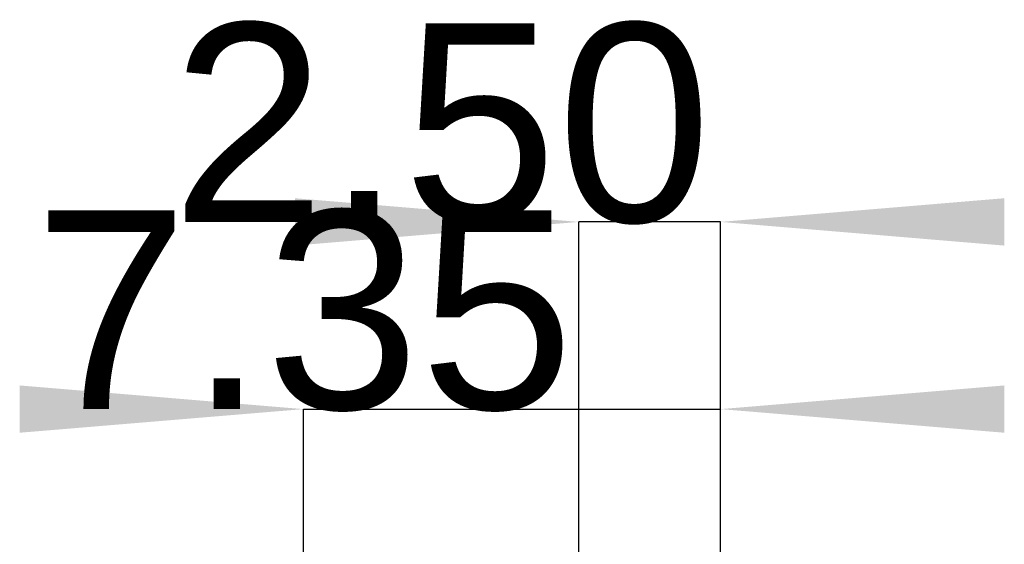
# Model space of a CAD drawing. Extents: x 111.7 to 159.5, y 88.4 to 131.4.
# Tile 6 of 6: x 142.2 to 159.5, y 122.2 to 131.4. Entities that reach past the tile are written whole.
import ezdxf
from ezdxf.enums import TextEntityAlignment as Align

# ---------------------------------------------------------------- set-up
doc = ezdxf.new("R2010")
doc.units = 0
doc.layers.get('0').update_dxf_attribs({"linetype": 'CONTINUOUS'})
doc.layers.add('Dimension005', color=7, linetype='CONTINUOUS')
doc.layers.add('Dimension006', color=7, linetype='CONTINUOUS')
doc.styles.get("Standard").update_dxf_attribs({"font": 'arial.ttf'})
doc.dimstyles.get("Standard").update_dxf_attribs({"dimscale": 0, "dimtxt": 2.5, "dimasz": 2.5, "dimexe": 1.25, "dimexo": 0.625, "dimtad": 1, "dimtxsty": 'STANDARD', "dimcen": 2.5, "dimazin": 3, "dimtfac": 1, "dimtmove": 0, "dimatfit": 3})

# ---------------------------------------------------------------- blocks, each defined once
blk = doc.blocks.new('*Dimension005')
at = {"color": 0}
for points in [[(147.005, 128.264), (147.005, 127.43), (152.005, 127.847)], [(159.505, 128.264), (159.505, 127.43), (154.505, 127.847)]]:
    blk.add_solid(points, dxfattribs=at)
at = {"layer": 'Dimension005'}
for p, q in [((152.005, 121.95), (152.005, 127.847)), ((154.505, 127.847), (152.005, 127.847)), ((154.505, 119.25), (154.505, 127.847))]:
    blk.add_line(p, q, dxfattribs=at)
blk.add_text('2.50', height=3.5, dxfattribs=at).set_placement((149.586, 127.847), align=Align.CENTER)
blk = doc.blocks.new('*Dimension006')
at = {"color": 0}
for points in [[(142.155, 124.966), (142.155, 124.133), (147.155, 124.549)], [(159.505, 124.966), (159.505, 124.133), (154.505, 124.549)]]:
    blk.add_solid(points, dxfattribs=at)
at = {"layer": 'Dimension006'}
for p, q in [((147.155, 109.128), (147.155, 124.549)), ((147.155, 124.549), (154.505, 124.549)), ((154.505, 117.05), (154.505, 124.549))]:
    blk.add_line(p, q, dxfattribs=at)
blk.add_text('7.35', height=3.5, dxfattribs=at).set_placement((147.165, 124.549), align=Align.CENTER)

msp = doc.modelspace()

# ---------------------------------------------------------------- dimensions: what is measured, and where the dimension line sits
at = {"layer": 'Dimension005'}
dim = msp.add_linear_dim(base=(149.586, 127.847), p1=(154.505, 119.25), p2=(152.005, 121.95), text='2.50', dimstyle='STANDARD', dxfattribs=at)
dim.commit()
dim.dimension.update_dxf_attribs({"geometry": '*Dimension005', "text_midpoint": (153.255, 124.45)})
at = {"layer": 'Dimension006'}
dim = msp.add_linear_dim(base=(147.165, 124.549), p1=(147.155, 109.128), p2=(154.505, 117.05), text='7.35', dimstyle='STANDARD', dxfattribs=at)
dim.commit()
dim.dimension.update_dxf_attribs({"geometry": '*Dimension006', "text_midpoint": (150.83, 127.95)})

doc.saveas('drawing.dxf')
